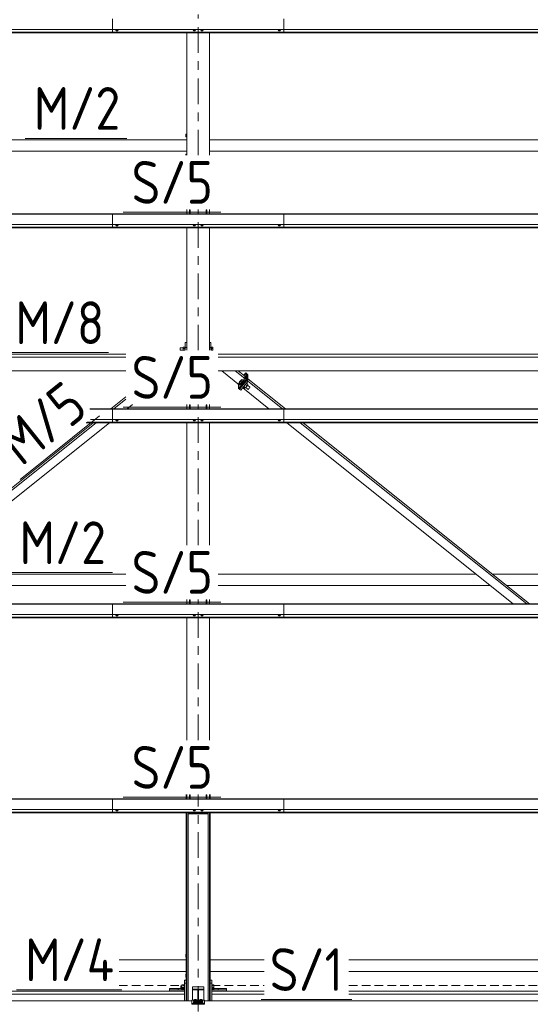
# Model space of a CAD drawing. Header units: millimetres. Extents: x -76 to 1111, y -178 to 661.
# Tile 63 of 91: x 523 to 559, y 202 to 271. Entities that reach past the tile are written whole.
import ezdxf

# ---------------------------------------------------------------- set-up
doc = ezdxf.new("R2010")
doc.units = ezdxf.units.MM
doc.header["$LTSCALE"] = 0.6
for name, pattern in [('VERDECKT2', [1.5, 1, -0.5]), ('XKITLINE00', [0]), ('XKITLINE03', [6, 3, -1, 1, -1])]:
    doc.linetypes.add(name, pattern=pattern)
for name, color, linetype, lineweight in [('Bolt', 7, 'Continuous', 0), ('Part', 2, 'Continuous', 0), ('PartMark', 3, 'Continuous', 0), ('S-GRID', 1, 'Continuous', 0)]:
    doc.layers.add(name, color=color, linetype=linetype, lineweight=lineweight)
doc.styles.add('ISOCPEUR', font='ISOCPEUR.TTF')

msp = doc.modelspace()

# ---------------------------------------------------------------- linework, layer by layer
at = {"layer": 'Bolt', "color": 3, "linetype": 'XKITLINE00', "lineweight": 0}
for p, q in [((529.654, 270.147), (529.654, 270.166)), ((529.654, 270.147), (529.709, 270.128)), ((529.703, 270.069), (529.703, 270.129)), ((529.703, 270.069), (529.711, 270.063)), ((529.709, 270.128), (529.709, 270.166)), ((529.709, 270.128), (529.818, 270.128)), ((529.711, 270.063), (529.733, 270.058)), ((529.733, 270.058), (529.763, 270.057)), ((529.763, 270.057), (529.793, 270.058)), ((529.793, 270.058), (529.815, 270.063)), ((529.815, 270.063), (529.823, 270.069)), ((529.818, 270.128), (529.818, 270.166)), ((529.818, 270.128), (529.873, 270.147)), ((529.823, 270.069), (529.823, 270.129)), ((529.873, 270.147), (529.873, 270.166)), ((535.079, 270.147), (535.079, 270.166)), ((535.079, 270.147), (535.134, 270.128)), ((535.128, 270.069), (535.128, 270.129)), ((535.128, 270.069), (535.136, 270.063)), ((535.134, 270.128), (535.134, 270.166)), ((535.134, 270.128), (535.243, 270.128)), ((535.136, 270.063), (535.158, 270.058)), ((535.158, 270.058), (535.188, 270.057)), ((535.188, 270.057), (535.218, 270.058)), ((535.218, 270.058), (535.24, 270.063)), ((535.24, 270.063), (535.248, 270.069)), ((535.243, 270.128), (535.243, 270.166)), ((535.243, 270.128), (535.298, 270.147)), ((535.248, 270.069), (535.248, 270.129)), ((535.298, 270.147), (535.298, 270.166)), ((535.629, 270.147), (535.629, 270.166)), ((535.629, 270.147), (535.684, 270.128)), ((535.678, 270.069), (535.678, 270.129)), ((535.678, 270.069), (535.686, 270.063)), ((535.684, 270.128), (535.684, 270.166)), ((535.684, 270.128), (535.793, 270.128)), ((535.686, 270.063), (535.708, 270.058)), ((535.708, 270.058), (535.738, 270.057)), ((535.738, 270.057), (535.768, 270.058)), ((535.768, 270.058), (535.79, 270.063)), ((535.79, 270.063), (535.798, 270.069)), ((535.793, 270.128), (535.793, 270.166)), ((535.793, 270.128), (535.848, 270.147)), ((535.798, 270.069), (535.798, 270.129)), ((535.848, 270.147), (535.848, 270.166)), ((541.054, 270.147), (541.054, 270.166)), ((541.054, 270.147), (541.109, 270.128)), ((541.103, 270.069), (541.103, 270.129)), ((541.103, 270.069), (541.111, 270.063)), ((541.109, 270.128), (541.109, 270.166)), ((541.109, 270.128), (541.218, 270.128)), ((541.111, 270.063), (541.133, 270.058)), ((541.133, 270.058), (541.163, 270.057)), ((541.163, 270.057), (541.193, 270.058)), ((541.193, 270.058), (541.215, 270.063)), ((541.215, 270.063), (541.223, 270.069)), ((541.218, 270.128), (541.218, 270.166)), ((541.218, 270.128), (541.273, 270.147)), ((541.223, 270.069), (541.223, 270.129)), ((541.273, 270.147), (541.273, 270.166)), ((534.593, 262.818), (534.593, 262.618)), ((534.593, 262.818), (534.663, 262.818)), ((534.593, 262.618), (534.663, 262.618)), ((534.593, 261.418), (534.593, 261.327)), ((534.593, 261.418), (534.663, 261.418)), ((529.654, 256.453), (529.654, 256.472)), ((529.654, 256.453), (529.709, 256.433)), ((529.703, 256.375), (529.703, 256.435)), ((529.703, 256.375), (529.711, 256.369)), ((529.709, 256.433), (529.709, 256.472)), ((529.709, 256.433), (529.818, 256.433)), ((529.711, 256.369), (529.733, 256.364)), ((529.733, 256.364), (529.763, 256.362)), ((529.763, 256.362), (529.793, 256.364)), ((529.793, 256.364), (529.815, 256.369)), ((529.815, 256.369), (529.823, 256.375)), ((529.818, 256.433), (529.818, 256.472)), ((529.818, 256.433), (529.873, 256.453)), ((529.823, 256.375), (529.823, 256.435)), ((529.873, 256.453), (529.873, 256.472)), ((535.079, 256.453), (535.079, 256.472)), ((535.079, 256.453), (535.134, 256.433)), ((535.128, 256.375), (535.128, 256.435)), ((535.128, 256.375), (535.136, 256.369)), ((535.134, 256.433), (535.134, 256.472)), ((535.134, 256.433), (535.243, 256.433)), ((535.136, 256.369), (535.158, 256.364)), ((535.158, 256.364), (535.188, 256.362)), ((535.188, 256.362), (535.218, 256.364)), ((535.218, 256.364), (535.24, 256.369)), ((535.24, 256.369), (535.248, 256.375)), ((535.243, 256.433), (535.243, 256.472)), ((535.243, 256.433), (535.298, 256.453)), ((535.248, 256.375), (535.248, 256.435)), ((535.298, 256.453), (535.298, 256.472)), ((535.629, 256.453), (535.629, 256.472)), ((535.629, 256.453), (535.684, 256.433)), ((535.678, 256.375), (535.678, 256.435)), ((535.678, 256.375), (535.686, 256.369)), ((535.684, 256.433), (535.684, 256.472)), ((535.684, 256.433), (535.793, 256.433)), ((535.686, 256.369), (535.708, 256.364)), ((535.708, 256.364), (535.738, 256.362)), ((535.738, 256.362), (535.768, 256.364)), ((535.768, 256.364), (535.79, 256.369)), ((535.79, 256.369), (535.798, 256.375)), ((535.793, 256.433), (535.793, 256.472)), ((535.793, 256.433), (535.848, 256.453)), ((535.798, 256.375), (535.798, 256.435)), ((535.848, 256.453), (535.848, 256.472)), ((541.054, 256.453), (541.054, 256.472)), ((541.054, 256.453), (541.109, 256.433)), ((541.103, 256.375), (541.103, 256.435)), ((541.103, 256.375), (541.111, 256.369)), ((541.109, 256.433), (541.109, 256.472)), ((541.109, 256.433), (541.218, 256.433)), ((541.111, 256.369), (541.133, 256.364)), ((541.133, 256.364), (541.163, 256.362)), ((541.163, 256.362), (541.193, 256.364)), ((541.193, 256.364), (541.215, 256.369)), ((541.215, 256.369), (541.223, 256.375)), ((541.218, 256.433), (541.218, 256.472)), ((541.218, 256.433), (541.273, 256.453)), ((541.223, 256.375), (541.223, 256.435)), ((541.273, 256.453), (541.273, 256.472)), ((534.194, 247.796), (534.194, 247.639)), ((534.194, 247.796), (534.404, 247.796)), ((534.194, 247.639), (534.404, 247.639)), ((534.404, 247.853), (534.404, 247.632)), ((534.404, 247.853), (534.534, 247.853)), ((534.404, 247.76), (534.534, 247.76)), ((534.404, 247.645), (534.534, 247.645)), ((534.534, 247.864), (534.534, 247.632)), ((534.534, 247.864), (534.564, 247.864)), ((534.534, 247.656), (534.564, 247.656)), ((536.263, 247.796), (536.264, 247.796)), ((536.263, 247.639), (536.264, 247.639)), ((536.364, 247.864), (536.394, 247.864)), ((536.364, 247.656), (536.394, 247.656)), ((536.394, 247.632), (536.394, 247.864)), ((536.394, 247.853), (536.494, 247.853)), ((536.394, 247.76), (536.494, 247.76)), ((536.394, 247.645), (536.494, 247.645)), ((536.494, 247.853), (536.494, 247.632)), ((538.372, 245.408), (538.481, 245.539)), ((538.481, 245.477), (538.372, 245.346)), ((538.481, 245.539), (538.536, 245.574)), ((538.536, 245.574), (538.481, 245.477)), ((538.578, 245.399), (538.481, 245.477)), ((538.633, 245.496), (538.536, 245.574)), ((538.578, 245.399), (538.633, 245.496)), ((538.623, 245.504), (538.625, 245.506)), ((538.625, 245.506), (538.64, 245.505)), ((538.64, 245.505), (538.625, 245.467)), ((538.64, 245.505), (538.664, 245.487)), ((538.648, 245.449), (538.664, 245.487)), ((538.317, 245.311), (538.372, 245.408)), ((538.372, 245.346), (538.317, 245.311)), ((538.414, 245.234), (538.317, 245.311)), ((538.468, 245.268), (538.372, 245.346)), ((538.406, 245.225), (538.411, 245.236)), ((538.422, 245.224), (538.406, 245.225)), ((538.406, 245.225), (538.429, 245.206)), ((538.414, 245.234), (538.468, 245.268)), ((538.465, 245.262), (538.422, 245.224)), ((538.429, 245.206), (538.445, 245.206)), ((538.445, 245.206), (538.488, 245.243)), ((538.523, 245.327), (538.465, 245.262)), ((538.468, 245.268), (538.578, 245.399)), ((538.488, 245.243), (538.546, 245.308)), ((538.582, 245.402), (538.523, 245.327)), ((538.546, 245.308), (538.605, 245.383)), ((538.625, 245.467), (538.582, 245.402)), ((538.605, 245.383), (538.648, 245.449)), ((538.633, 245.058), (538.739, 244.974)), ((538.794, 245.008), (538.673, 245.105)), ((538.706, 245.145), (538.725, 245.166)), ((538.725, 245.166), (538.744, 245.19)), ((538.739, 244.974), (538.794, 245.008)), ((538.903, 245.139), (538.782, 245.236)), ((538.794, 245.008), (538.903, 245.139)), ((538.801, 245.017), (538.963, 244.887)), ((538.958, 245.236), (538.853, 245.321)), ((538.903, 245.139), (538.958, 245.236)), ((538.922, 245.173), (539.09, 245.038)), ((538.963, 244.887), (538.972, 244.887)), ((538.972, 244.887), (538.995, 244.907)), ((538.995, 244.907), (539.027, 244.942)), ((539.027, 244.942), (539.058, 244.983)), ((539.058, 244.983), (539.081, 245.018)), ((539.081, 245.018), (539.09, 245.038)), ((529.654, 242.759), (529.654, 242.777)), ((529.654, 242.759), (529.709, 242.739)), ((529.703, 242.681), (529.703, 242.741)), ((529.709, 242.739), (529.709, 242.777)), ((529.709, 242.739), (529.818, 242.739)), ((529.818, 242.739), (529.818, 242.777)), ((529.818, 242.739), (529.873, 242.759)), ((529.823, 242.681), (529.823, 242.741)), ((529.873, 242.759), (529.873, 242.777)), ((535.079, 242.759), (535.079, 242.777)), ((535.079, 242.759), (535.134, 242.739)), ((535.128, 242.681), (535.128, 242.741)), ((535.134, 242.739), (535.134, 242.777)), ((535.134, 242.739), (535.243, 242.739)), ((535.243, 242.739), (535.243, 242.777)), ((535.243, 242.739), (535.298, 242.759)), ((535.248, 242.681), (535.248, 242.741)), ((535.298, 242.759), (535.298, 242.777)), ((535.629, 242.759), (535.629, 242.777)), ((535.629, 242.759), (535.684, 242.739)), ((535.678, 242.681), (535.678, 242.741)), ((535.684, 242.739), (535.684, 242.777)), ((535.684, 242.739), (535.793, 242.739)), ((535.793, 242.739), (535.793, 242.777)), ((535.793, 242.739), (535.848, 242.759)), ((535.798, 242.681), (535.798, 242.741)), ((535.848, 242.759), (535.848, 242.777)), ((541.054, 242.759), (541.054, 242.777)), ((541.054, 242.759), (541.109, 242.739)), ((541.103, 242.681), (541.103, 242.741)), ((541.109, 242.739), (541.109, 242.777)), ((541.109, 242.739), (541.218, 242.739)), ((541.218, 242.739), (541.218, 242.777)), ((541.218, 242.739), (541.273, 242.759)), ((541.223, 242.681), (541.223, 242.741)), ((541.273, 242.759), (541.273, 242.777)), ((529.703, 242.681), (529.711, 242.675)), ((529.711, 242.675), (529.733, 242.67)), ((529.733, 242.67), (529.763, 242.668)), ((529.763, 242.668), (529.793, 242.67)), ((529.793, 242.67), (529.815, 242.675)), ((529.815, 242.675), (529.823, 242.681)), ((535.128, 242.681), (535.136, 242.675)), ((535.136, 242.675), (535.158, 242.67)), ((535.158, 242.67), (535.188, 242.668)), ((535.188, 242.668), (535.218, 242.67)), ((535.218, 242.67), (535.24, 242.675)), ((535.24, 242.675), (535.248, 242.681)), ((535.678, 242.681), (535.686, 242.675)), ((535.686, 242.675), (535.708, 242.67)), ((535.708, 242.67), (535.738, 242.668)), ((535.738, 242.668), (535.768, 242.67)), ((535.768, 242.67), (535.79, 242.675)), ((535.79, 242.675), (535.798, 242.681)), ((541.103, 242.681), (541.111, 242.675)), ((541.111, 242.675), (541.133, 242.67)), ((541.133, 242.67), (541.163, 242.668)), ((541.163, 242.668), (541.193, 242.67)), ((541.193, 242.67), (541.215, 242.675)), ((541.215, 242.675), (541.223, 242.681)), ((529.654, 229.065), (529.654, 229.083)), ((529.654, 229.065), (529.709, 229.045)), ((529.703, 228.987), (529.703, 229.047)), ((529.703, 228.987), (529.711, 228.981)), ((529.709, 229.045), (529.709, 229.083)), ((529.709, 229.045), (529.818, 229.045)), ((529.711, 228.981), (529.733, 228.976)), ((529.733, 228.976), (529.763, 228.974)), ((529.763, 228.974), (529.793, 228.976)), ((529.793, 228.976), (529.815, 228.981)), ((529.815, 228.981), (529.823, 228.987)), ((529.818, 229.045), (529.818, 229.083)), ((529.818, 229.045), (529.873, 229.065)), ((529.823, 228.987), (529.823, 229.047)), ((529.873, 229.065), (529.873, 229.083)), ((535.079, 229.065), (535.079, 229.083)), ((535.079, 229.065), (535.134, 229.045)), ((535.128, 228.987), (535.128, 229.047)), ((535.128, 228.987), (535.136, 228.981)), ((535.134, 229.045), (535.134, 229.083)), ((535.134, 229.045), (535.243, 229.045)), ((535.136, 228.981), (535.158, 228.976)), ((535.158, 228.976), (535.188, 228.974)), ((535.188, 228.974), (535.218, 228.976)), ((535.218, 228.976), (535.24, 228.981)), ((535.24, 228.981), (535.248, 228.987)), ((535.243, 229.045), (535.243, 229.083)), ((535.243, 229.045), (535.298, 229.065)), ((535.248, 228.987), (535.248, 229.047)), ((535.298, 229.065), (535.298, 229.083)), ((535.629, 229.065), (535.629, 229.083)), ((535.629, 229.065), (535.684, 229.045)), ((535.678, 228.987), (535.678, 229.047)), ((535.678, 228.987), (535.686, 228.981)), ((535.684, 229.045), (535.684, 229.083)), ((535.684, 229.045), (535.793, 229.045)), ((535.686, 228.981), (535.708, 228.976)), ((535.708, 228.976), (535.738, 228.974)), ((535.738, 228.974), (535.768, 228.976)), ((535.768, 228.976), (535.79, 228.981)), ((535.79, 228.981), (535.798, 228.987)), ((535.793, 229.045), (535.793, 229.083)), ((535.793, 229.045), (535.848, 229.065)), ((535.798, 228.987), (535.798, 229.047)), ((535.848, 229.065), (535.848, 229.083)), ((541.054, 229.065), (541.054, 229.083)), ((541.054, 229.065), (541.109, 229.045)), ((541.103, 228.987), (541.103, 229.047)), ((541.103, 228.987), (541.111, 228.981)), ((541.109, 229.045), (541.109, 229.083)), ((541.109, 229.045), (541.218, 229.045)), ((541.111, 228.981), (541.133, 228.976)), ((541.133, 228.976), (541.163, 228.974)), ((541.163, 228.974), (541.193, 228.976)), ((541.193, 228.976), (541.215, 228.981)), ((541.215, 228.981), (541.223, 228.987)), ((541.218, 229.045), (541.218, 229.083)), ((541.218, 229.045), (541.273, 229.065)), ((541.223, 228.987), (541.223, 229.047)), ((541.273, 229.065), (541.273, 229.083)), ((529.654, 215.371), (529.654, 215.389)), ((529.654, 215.371), (529.709, 215.351)), ((529.703, 215.293), (529.703, 215.353)), ((529.703, 215.293), (529.711, 215.286)), ((529.709, 215.351), (529.709, 215.389)), ((529.709, 215.351), (529.818, 215.351)), ((529.711, 215.286), (529.733, 215.282)), ((529.733, 215.282), (529.763, 215.28)), ((529.763, 215.28), (529.793, 215.282)), ((529.793, 215.282), (529.815, 215.286)), ((529.815, 215.286), (529.823, 215.293)), ((529.818, 215.351), (529.818, 215.389)), ((529.818, 215.351), (529.873, 215.371)), ((529.823, 215.293), (529.823, 215.353)), ((529.873, 215.371), (529.873, 215.389)), ((535.079, 215.371), (535.079, 215.389)), ((535.079, 215.371), (535.134, 215.351)), ((535.128, 215.293), (535.128, 215.353)), ((535.128, 215.293), (535.136, 215.286)), ((535.134, 215.351), (535.134, 215.389)), ((535.134, 215.351), (535.243, 215.351)), ((535.136, 215.286), (535.158, 215.282)), ((535.158, 215.282), (535.188, 215.28)), ((535.188, 215.28), (535.218, 215.282)), ((535.218, 215.282), (535.24, 215.286)), ((535.24, 215.286), (535.248, 215.293)), ((535.243, 215.351), (535.243, 215.389)), ((535.243, 215.351), (535.298, 215.371)), ((535.248, 215.293), (535.248, 215.353)), ((535.298, 215.371), (535.298, 215.389)), ((535.629, 215.371), (535.629, 215.389)), ((535.629, 215.371), (535.684, 215.351)), ((535.678, 215.293), (535.678, 215.353)), ((535.678, 215.293), (535.686, 215.286)), ((535.684, 215.351), (535.684, 215.389)), ((535.684, 215.351), (535.793, 215.351)), ((535.686, 215.286), (535.708, 215.282)), ((535.708, 215.282), (535.738, 215.28)), ((535.738, 215.28), (535.768, 215.282)), ((535.768, 215.282), (535.79, 215.286)), ((535.79, 215.286), (535.798, 215.293)), ((535.793, 215.351), (535.793, 215.389)), ((535.793, 215.351), (535.848, 215.371)), ((535.798, 215.293), (535.798, 215.353)), ((535.848, 215.371), (535.848, 215.389)), ((541.054, 215.371), (541.054, 215.389)), ((541.054, 215.371), (541.109, 215.351)), ((541.103, 215.293), (541.103, 215.353)), ((541.103, 215.293), (541.111, 215.286)), ((541.109, 215.351), (541.109, 215.389)), ((541.109, 215.351), (541.218, 215.351)), ((541.111, 215.286), (541.133, 215.282)), ((541.133, 215.282), (541.163, 215.28)), ((541.163, 215.28), (541.193, 215.282)), ((541.193, 215.282), (541.215, 215.286)), ((541.215, 215.286), (541.223, 215.293)), ((541.218, 215.351), (541.218, 215.389)), ((541.218, 215.351), (541.273, 215.371)), ((541.223, 215.293), (541.223, 215.353)), ((541.273, 215.371), (541.273, 215.389)), ((534.593, 205.218), (534.593, 205.018)), ((534.593, 205.218), (534.613, 205.218)), ((534.593, 205.018), (534.613, 205.018)), ((534.593, 203.818), (534.593, 203.618)), ((534.593, 203.818), (534.613, 203.818)), ((534.593, 203.618), (534.613, 203.618)), ((534.243, 203.008), (534.243, 202.812)), ((534.243, 203.008), (534.323, 203.008)), ((534.243, 202.812), (534.323, 202.812)), ((534.323, 203.074), (534.323, 202.745)), ((534.323, 203.074), (534.483, 203.074)), ((534.323, 203.038), (534.483, 203.038)), ((534.323, 202.874), (534.483, 202.874)), ((534.323, 202.745), (534.483, 202.745)), ((534.483, 203.091), (534.483, 202.729)), ((534.483, 203.091), (534.513, 203.091)), ((534.483, 202.729), (534.513, 202.729)), ((536.413, 203.091), (536.443, 203.091)), ((536.413, 202.729), (536.443, 202.729)), ((536.443, 202.734), (536.443, 203.091)), ((536.443, 203.074), (536.568, 203.074)), ((536.443, 203.038), (536.568, 203.038)), ((536.443, 202.874), (536.568, 202.874)), ((536.443, 202.745), (536.568, 202.745)), ((536.443, 202.729), (536.443, 202.734)), ((536.568, 203.074), (536.568, 202.745)), ((535.143, 201.942), (535.159, 201.955)), ((535.159, 201.93), (535.143, 201.942)), ((535.143, 201.918), (535.143, 201.942)), ((535.143, 201.918), (535.159, 201.905)), ((535.159, 202.016), (535.211, 202.034)), ((535.159, 201.942), (535.159, 202.016)), ((535.211, 201.997), (535.159, 202.016)), ((535.159, 201.942), (535.202, 201.927)), ((535.191, 201.923), (535.159, 201.93)), ((535.159, 201.912), (535.211, 201.93)), ((535.211, 202.034), (535.315, 202.034)), ((535.211, 201.93), (535.211, 201.997)), ((535.315, 201.997), (535.211, 201.997)), ((535.211, 201.93), (535.315, 201.93)), ((535.315, 202.034), (535.367, 202.016)), ((535.367, 202.016), (535.315, 201.997)), ((535.315, 201.93), (535.315, 201.997)), ((535.315, 201.93), (535.367, 201.912)), ((535.325, 201.927), (535.367, 201.942)), ((535.367, 201.93), (535.335, 201.923)), ((535.367, 201.942), (535.367, 202.016)), ((535.367, 201.955), (535.383, 201.942)), ((535.383, 201.942), (535.367, 201.93)), ((535.367, 201.905), (535.383, 201.918)), ((535.383, 201.918), (535.383, 201.942)), ((535.543, 201.942), (535.559, 201.955)), ((535.559, 201.93), (535.543, 201.942)), ((535.543, 201.918), (535.543, 201.942)), ((535.543, 201.918), (535.559, 201.905)), ((535.559, 202.016), (535.611, 202.034)), ((535.559, 201.942), (535.559, 202.016)), ((535.611, 201.997), (535.559, 202.016)), ((535.559, 201.942), (535.602, 201.927)), ((535.591, 201.923), (535.559, 201.93)), ((535.559, 201.912), (535.611, 201.93)), ((535.611, 202.034), (535.715, 202.034)), ((535.611, 201.93), (535.611, 201.997)), ((535.715, 201.997), (535.611, 201.997)), ((535.611, 201.93), (535.715, 201.93)), ((535.715, 202.034), (535.767, 202.016)), ((535.767, 202.016), (535.715, 201.997)), ((535.715, 201.93), (535.715, 201.997)), ((535.715, 201.93), (535.767, 201.912)), ((535.725, 201.927), (535.767, 201.942)), ((535.767, 201.93), (535.735, 201.923)), ((535.767, 201.942), (535.767, 202.016)), ((535.767, 201.955), (535.783, 201.942)), ((535.783, 201.942), (535.767, 201.93)), ((535.767, 201.905), (535.783, 201.918)), ((535.783, 201.918), (535.783, 201.942)), ((535.143, 201.838), (535.159, 201.851)), ((535.159, 201.826), (535.143, 201.838)), ((535.143, 201.814), (535.143, 201.838)), ((535.143, 201.814), (535.159, 201.801)), ((535.159, 201.838), (535.159, 201.912)), ((535.211, 201.893), (535.159, 201.912)), ((535.159, 201.838), (535.211, 201.82)), ((535.203, 201.817), (535.159, 201.826)), ((535.159, 201.801), (535.203, 201.792)), ((535.263, 201.813), (535.203, 201.817)), ((535.203, 201.792), (535.263, 201.789)), ((535.211, 201.82), (535.211, 201.893)), ((535.315, 201.893), (535.211, 201.893)), ((535.211, 201.82), (535.315, 201.82)), ((535.323, 201.817), (535.263, 201.813)), ((535.263, 201.789), (535.323, 201.792)), ((535.367, 201.912), (535.315, 201.893)), ((535.315, 201.82), (535.315, 201.893)), ((535.315, 201.82), (535.367, 201.838)), ((535.367, 201.826), (535.323, 201.817)), ((535.323, 201.792), (535.367, 201.801)), ((535.367, 201.838), (535.367, 201.912)), ((535.367, 201.851), (535.383, 201.838)), ((535.383, 201.838), (535.367, 201.826)), ((535.367, 201.801), (535.383, 201.814)), ((535.383, 201.814), (535.383, 201.838)), ((535.543, 201.838), (535.559, 201.851)), ((535.559, 201.826), (535.543, 201.838)), ((535.543, 201.814), (535.543, 201.838)), ((535.543, 201.814), (535.559, 201.801)), ((535.559, 201.838), (535.559, 201.912)), ((535.611, 201.893), (535.559, 201.912)), ((535.559, 201.838), (535.611, 201.82)), ((535.603, 201.817), (535.559, 201.826)), ((535.559, 201.801), (535.603, 201.792)), ((535.663, 201.813), (535.603, 201.817)), ((535.603, 201.792), (535.663, 201.789)), ((535.611, 201.82), (535.611, 201.893)), ((535.715, 201.893), (535.611, 201.893)), ((535.611, 201.82), (535.715, 201.82)), ((535.723, 201.817), (535.663, 201.813)), ((535.663, 201.789), (535.723, 201.792)), ((535.767, 201.912), (535.715, 201.893)), ((535.715, 201.82), (535.715, 201.893)), ((535.715, 201.82), (535.767, 201.838)), ((535.767, 201.826), (535.723, 201.817)), ((535.723, 201.792), (535.767, 201.801)), ((535.767, 201.838), (535.767, 201.912)), ((535.767, 201.851), (535.783, 201.838)), ((535.783, 201.838), (535.767, 201.826)), ((535.767, 201.801), (535.783, 201.814)), ((535.783, 201.814), (535.783, 201.838))]:
    msp.add_line(p, q, dxfattribs=at)
at = {"layer": 'Part', "color": 2, "linetype": 'XKITLINE00', "lineweight": 0}
for p, q in [((529.463, 269.924), (529.463, 270.921)), ((541.463, 270.921), (541.463, 269.924)), ((473.463, 270.166), (541.463, 270.166)), ((473.463, 269.971), (541.463, 269.971)), ((473.463, 269.944), (541.463, 269.944)), ((473.463, 269.924), (541.463, 269.924)), ((529.463, 270.166), (597.463, 270.166)), ((529.463, 269.971), (597.463, 269.971)), ((529.463, 269.944), (597.463, 269.944)), ((529.463, 269.924), (597.463, 269.924)), ((534.663, 261.327), (534.663, 269.924)), ((536.263, 261.327), (536.263, 269.924)), ((480.263, 262.418), (534.663, 262.418)), ((536.263, 262.418), (590.663, 262.418)), ((480.263, 261.618), (534.663, 261.618)), ((536.263, 261.618), (590.663, 261.618)), ((534.663, 257.227), (534.663, 257.527)), ((534.863, 257.227), (534.863, 257.494)), ((534.863, 257.494), (534.893, 257.494)), ((534.893, 257.227), (534.893, 257.494)), ((536.033, 257.227), (536.033, 257.494)), ((536.033, 257.494), (536.063, 257.494)), ((536.063, 257.227), (536.063, 257.494)), ((536.263, 257.227), (536.263, 257.527)), ((473.463, 257.227), (541.463, 257.227)), ((473.463, 257.195), (541.463, 257.195)), ((529.463, 257.227), (597.463, 257.227)), ((529.463, 256.23), (529.463, 257.227)), ((529.463, 257.195), (597.463, 257.195)), ((541.463, 257.227), (541.463, 256.23)), ((473.463, 256.472), (541.463, 256.472)), ((473.463, 256.277), (541.463, 256.277)), ((473.463, 256.25), (541.463, 256.25)), ((473.463, 256.23), (541.463, 256.23)), ((529.463, 256.472), (597.463, 256.472)), ((529.463, 256.277), (597.463, 256.277)), ((529.463, 256.25), (597.463, 256.25)), ((529.463, 256.23), (597.463, 256.23)), ((534.663, 247.632), (534.663, 256.23)), ((536.263, 247.632), (536.263, 256.23)), ((534.564, 248.171), (534.564, 247.632)), ((534.564, 248.171), (534.663, 248.171)), ((534.564, 247.838), (534.663, 247.838)), ((536.264, 248.171), (536.264, 247.632)), ((536.264, 248.171), (536.364, 248.171)), ((536.264, 247.838), (536.364, 247.838)), ((536.364, 247.632), (536.364, 248.171)), ((530.392, 247.369), (480.863, 247.369)), ((480.863, 247.161), (530.392, 247.161)), ((586.392, 247.369), (536.863, 247.369)), ((536.863, 247.161), (586.392, 247.161)), ((480.863, 246.183), (530.392, 246.183)), ((536.863, 246.183), (586.392, 246.183)), ((537.118, 246.183), (538.357, 245.192)), ((538.066, 246.183), (538.736, 245.646)), ((538.274, 246.183), (538.736, 245.813)), ((538.293, 244.96), (538.8, 245.566)), ((538.736, 245.646), (538.357, 245.192)), ((538.371, 244.898), (538.877, 245.504)), ((538.371, 244.898), (538.877, 245.504)), ((538.8, 246.044), (538.658, 245.875)), ((538.736, 245.813), (538.736, 245.646)), ((538.8, 245.566), (538.8, 246.044)), ((538.877, 245.983), (538.8, 246.044)), ((538.877, 245.504), (538.8, 245.566)), ((538.877, 245.504), (538.877, 245.983)), ((538.877, 245.504), (538.877, 245.983)), ((538.877, 245.983), (538.954, 245.921)), ((538.954, 245.442), (538.877, 245.504)), ((538.954, 245.442), (538.954, 245.921)), ((538.954, 245.638), (541.588, 243.532)), ((538.293, 244.96), (538.293, 245.243)), ((538.371, 244.898), (538.293, 244.96)), ((538.371, 244.898), (538.448, 244.837)), ((538.448, 244.837), (538.954, 245.442)), ((538.59, 245.006), (540.432, 243.532)), ((538.954, 245.472), (541.38, 243.532)), ((529.338, 243.532), (530.392, 244.375)), ((529.546, 243.532), (530.392, 244.208)), ((527.87, 243.532), (541.463, 243.532)), ((527.895, 243.501), (541.463, 243.501)), ((529.463, 243.532), (597.463, 243.532)), ((529.463, 242.536), (529.463, 243.532)), ((529.463, 243.501), (597.463, 243.501)), ((530.494, 243.532), (530.869, 243.832)), ((534.663, 243.532), (534.663, 243.832)), ((534.863, 243.532), (534.863, 243.8)), ((534.863, 243.8), (534.893, 243.8)), ((534.893, 243.532), (534.893, 243.8)), ((536.033, 243.532), (536.033, 243.8)), ((536.033, 243.8), (536.063, 243.8)), ((536.063, 243.532), (536.063, 243.8)), ((536.263, 243.532), (536.263, 243.832)), ((541.463, 243.532), (541.463, 242.536)), ((527.913, 242.777), (541.463, 242.777)), ((529.463, 242.777), (597.463, 242.777)), ((512.21, 229.838), (528.092, 242.536)), ((512.418, 229.838), (528.3, 242.536)), ((513.366, 229.838), (529.248, 242.536)), ((527.611, 242.536), (541.463, 242.536)), ((527.636, 242.556), (541.463, 242.556)), ((527.67, 242.583), (541.463, 242.583)), ((529.463, 242.583), (597.463, 242.583)), ((529.463, 242.556), (597.463, 242.556)), ((529.463, 242.536), (597.463, 242.536)), ((534.663, 233.938), (534.663, 242.536)), ((536.263, 233.938), (536.263, 242.536)), ((541.679, 242.536), (557.561, 229.838)), ((542.627, 242.536), (558.509, 229.838)), ((542.835, 242.536), (558.717, 229.838)), ((515.967, 231.918), (530.392, 231.918)), ((536.863, 231.918), (554.959, 231.918)), ((556.115, 231.918), (586.392, 231.918)), ((514.967, 231.118), (530.392, 231.118)), ((536.863, 231.118), (555.96, 231.118)), ((557.116, 231.118), (586.392, 231.118)), ((473.463, 229.838), (541.463, 229.838)), ((473.463, 229.807), (541.463, 229.807)), ((529.463, 229.838), (597.463, 229.838)), ((529.463, 228.842), (529.463, 229.838)), ((529.463, 229.807), (597.463, 229.807)), ((534.663, 229.838), (534.663, 230.138)), ((534.863, 229.838), (534.863, 230.106)), ((534.863, 230.106), (534.893, 230.106)), ((534.893, 229.838), (534.893, 230.106)), ((536.033, 229.838), (536.033, 230.106)), ((536.033, 230.106), (536.063, 230.106)), ((536.063, 229.838), (536.063, 230.106)), ((536.263, 229.838), (536.263, 230.138)), ((541.463, 229.838), (541.463, 228.842)), ((473.463, 229.083), (541.463, 229.083)), ((473.463, 228.889), (541.463, 228.889)), ((529.463, 229.083), (597.463, 229.083)), ((529.463, 228.889), (597.463, 228.889)), ((473.463, 228.862), (541.463, 228.862)), ((473.463, 228.842), (541.463, 228.842)), ((529.463, 228.862), (597.463, 228.862)), ((529.463, 228.842), (597.463, 228.842)), ((534.663, 220.244), (534.663, 228.842)), ((536.263, 220.244), (536.263, 228.842)), ((534.613, 216.144), (534.613, 216.444)), ((534.663, 216.144), (534.663, 216.444)), ((536.263, 216.144), (536.263, 216.444)), ((536.313, 216.144), (536.313, 216.444)), ((473.463, 216.144), (541.463, 216.144)), ((473.463, 216.113), (541.463, 216.113)), ((529.463, 216.144), (597.463, 216.144)), ((529.463, 215.148), (529.463, 216.144)), ((529.463, 216.113), (597.463, 216.113)), ((534.863, 216.144), (534.863, 216.411)), ((534.863, 216.411), (534.893, 216.411)), ((534.893, 216.144), (534.893, 216.411)), ((536.033, 216.144), (536.033, 216.411)), ((536.033, 216.411), (536.063, 216.411)), ((536.063, 216.144), (536.063, 216.411)), ((541.463, 216.144), (541.463, 215.148)), ((473.463, 215.389), (541.463, 215.389)), ((473.463, 215.194), (541.463, 215.194)), ((473.463, 215.167), (541.463, 215.167)), ((473.463, 215.148), (541.463, 215.148)), ((529.463, 215.389), (597.463, 215.389)), ((529.463, 215.194), (583.393, 215.194)), ((529.463, 215.167), (583.371, 215.167)), ((529.463, 215.148), (583.355, 215.148)), ((534.613, 201.942), (534.613, 215.148)), ((534.663, 201.942), (534.663, 215.148)), ((534.763, 215.081), (534.763, 201.942)), ((536.163, 215.081), (534.763, 215.081)), ((534.763, 215.071), (536.163, 215.071)), ((536.163, 215.081), (536.163, 201.942)), ((536.263, 201.942), (536.263, 215.148)), ((536.313, 201.942), (536.313, 215.148)), ((529.913, 204.818), (534.613, 204.818)), ((536.313, 204.818), (540.088, 204.818)), ((546.045, 204.818), (578.926, 204.818)), ((529.913, 204.018), (534.613, 204.018)), ((536.313, 204.018), (540.088, 204.018)), ((546.045, 204.018), (578.926, 204.018)), ((534.513, 203.405), (534.513, 201.942)), ((534.513, 203.405), (534.613, 203.405)), ((536.313, 203.405), (536.413, 203.405)), ((536.413, 203.405), (536.413, 201.942)), ((490.045, 202.629), (534.513, 202.63)), ((533.463, 202.63), (533.463, 202.821)), ((533.463, 202.721), (533.463, 202.821)), ((533.463, 202.821), (534.513, 202.821)), ((534.513, 202.721), (533.463, 202.721)), ((534.063, 202.721), (534.063, 202.821)), ((534.513, 203.197), (534.613, 203.197)), ((535.063, 202.923), (535.863, 202.923)), ((535.063, 202.923), (535.063, 202.708)), ((535.063, 202.757), (535.863, 202.757)), ((535.063, 201.991), (535.063, 202.708)), ((535.063, 202.708), (535.863, 202.708)), ((535.863, 202.708), (535.063, 202.708)), ((535.438, 202.708), (535.438, 201.752)), ((535.438, 202.708), (535.488, 202.708)), ((535.438, 202.646), (535.488, 202.646)), ((535.488, 202.708), (535.488, 201.752)), ((535.863, 202.923), (535.863, 202.708)), ((535.863, 201.991), (535.863, 202.708)), ((536.313, 203.197), (536.413, 203.197)), ((536.413, 202.821), (537.463, 202.821)), ((537.463, 202.821), (536.413, 202.821)), ((537.463, 202.721), (536.413, 202.721)), ((536.413, 202.629), (540.088, 202.629)), ((536.863, 202.721), (536.863, 202.821)), ((537.463, 202.821), (537.463, 202.821)), ((537.463, 202.821), (537.463, 202.721)), ((537.463, 202.629), (537.463, 202.721)), ((546.045, 202.629), (590.513, 202.63)), ((479.913, 201.942), (535.013, 201.942)), ((490.045, 202.422), (534.513, 202.422)), ((534.513, 201.942), (534.513, 202.422)), ((535.013, 201.991), (535.438, 201.991)), ((535.013, 201.991), (535.013, 201.703)), ((535.438, 202.045), (535.488, 202.045)), ((535.488, 201.991), (535.913, 201.991)), ((535.913, 201.991), (535.913, 201.703)), ((535.913, 201.942), (591.013, 201.942)), ((536.413, 201.942), (536.413, 202.422)), ((536.413, 202.422), (540.088, 202.422)), ((546.045, 202.422), (590.513, 202.422)), ((535.013, 201.752), (535.913, 201.752)), ((535.913, 201.703), (535.013, 201.703)), ((535.438, 201.752), (535.488, 201.752))]:
    msp.add_line(p, q, dxfattribs=at)
at = {"layer": 'Part', "color": 4, "linetype": 'VERDECKT2', "lineweight": 0}
for p, q in [((529.913, 203.018), (534.513, 203.018)), ((536.413, 203.018), (540.088, 203.018)), ((546.045, 203.018), (578.926, 203.018))]:
    msp.add_line(p, q, dxfattribs=at)
at = {"layer": 'PartMark', "color": 1, "linetype": 'XKITLINE00', "lineweight": 0}
for p, q in [((523.334, 262.518), (530.463, 262.518)), ((530.192, 257.327), (537.063, 257.327)), ((522.035, 247.469), (529.165, 247.469)), ((530.192, 243.632), (537.063, 243.632)), ((522.968, 238.567), (528.536, 243.019)), ((522.334, 232.018), (529.463, 232.018)), ((530.192, 229.938), (537.063, 229.938)), ((530.192, 216.244), (537.063, 216.244)), ((522.726, 202.729), (530.113, 202.729)), ((539.888, 202.042), (546.245, 202.042))]:
    msp.add_line(p, q, dxfattribs=at)
at = {"layer": 'S-GRID', "color": 1, "linetype": 'XKITLINE03', "lineweight": 0}
for p, q in [((535.463, 261.327), (535.463, 271.221)), ((535.463, 247.632), (535.463, 257.527)), ((535.463, 233.938), (535.463, 243.832)), ((535.463, 220.244), (535.463, 230.138)), ((535.463, 172.387), (535.463, 216.444))]:
    msp.add_line(p, q, dxfattribs=at)

# ---------------------------------------------------------------- texts
at = {"layer": 'PartMark', "color": 1, "style": 'ISOCPEUR', "width": 0.85}
for s, p in [('M/2', (523.934, 263.118)), ('S/5', (530.792, 257.927)), ('M/8', (522.635, 248.069)), ('S/5', (530.792, 244.232)), ('M/2', (522.934, 232.618)), ('S/5', (530.792, 230.538)), ('S/5', (530.792, 216.844)), ('M/4', (523.326, 203.329)), ('S/1', (540.488, 202.642))]:
    msp.add_text(s, height=3, dxfattribs=at).set_placement(p)
msp.add_text('M/5', height=3, rotation=38.64027, dxfattribs=at).set_placement((523.062, 239.411))

doc.saveas('drawing.dxf')
